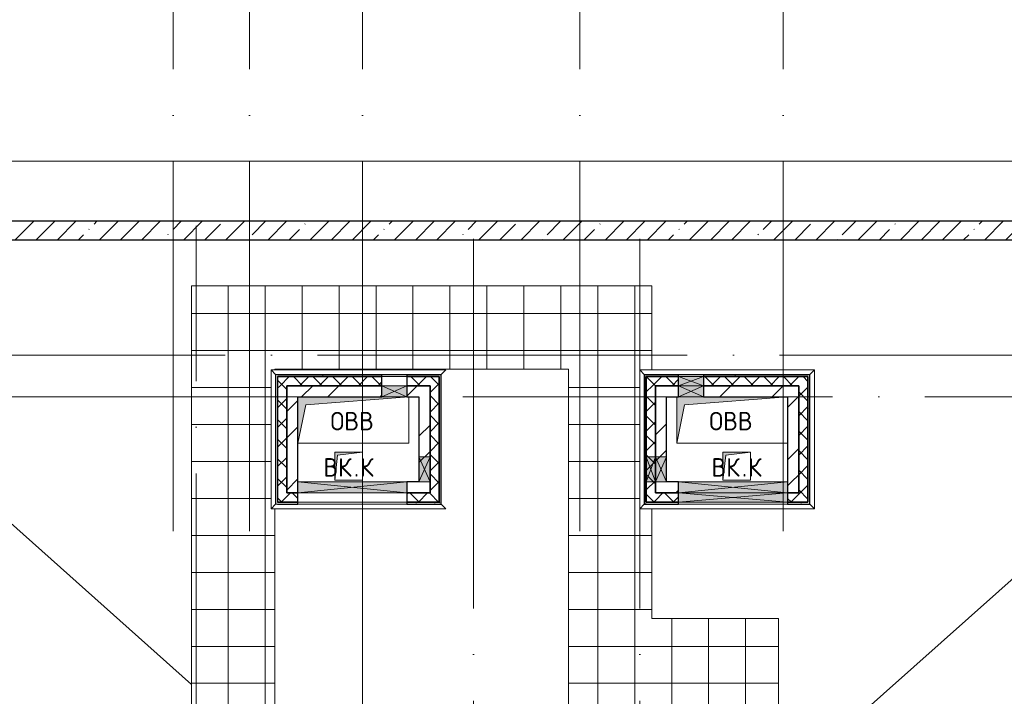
# Model space of a CAD drawing. Header units: millimetres. Extents: x -30540 to 150652, y -11730 to 123410.
# Tile 81 of 113: x 92944 to 103600, y 51460 to 58781. Entities that reach past the tile are written whole.
import ezdxf

# ---------------------------------------------------------------- set-up
doc = ezdxf.new("R2010")
doc.units = ezdxf.units.MM
doc.linetypes.add('ADSK_Линия сетки', pattern=[5000, 4000, -500, 0, -500])
for name, color, linetype, lineweight in [('A-____-NOTE-TEXT', 7, 'Continuous', 18), ('A-FLOR-____-OTLN', 7, 'Continuous', 18), ('A-GENM-____-OTLN', 7, 'Continuous', 18), ('A-GLAZ-____-MCUT', 7, 'Continuous', 9), ('A-GLAZ-____-OTLN', 7, 'Continuous', 18), ('A-ROOF-____-OTLN', 7, 'Continuous', 18), ('A-ROOF-____-PATT', 7, 'Continuous', 18), ('A-WALL-____-MCUT', 7, 'Continuous', 40), ('A-WALL-____-OTLN', 7, 'Continuous', 18), ('A-WALL-____-PATT', 7, 'Continuous', 40), ('I-WALL-____-MCUT', 7, 'Continuous', 40), ('I-WALL-____-OTLN', 7, 'Continuous', 18), ('M-EQPM-____-OTLN', 7, 'Continuous', 18), ('S-GRID-____-OTLN', 7, 'Continuous', 9)]:
    doc.layers.add(name, color=color, linetype=linetype, lineweight=lineweight)
doc.styles.add('GOST Common', font='GOST_Common.ttf', dxfattribs={"height": 200})
pattern_1 = [(45, (0, 0), (-424.264, 424.264), []), (45, (0, 282.8), (-424.264, 424.264), [])]
pattern_2 = [(45, (0, 0), (-106.06602, 106.06602), []), (135, (0, 0), (-106.06602, -106.06602), [])]
pattern_3 = [(0, (0, 0), (406.4, 101.6), [6.706, -298.094, 6.706, -298.094, -1625.6]), (0, (0, 0), (406.4, 101.6), [-609.6, 6.706, -602.894, 6.706, -298.094, -711.2]), (0, (0, 0), (406.4, 101.6), [-1524, 6.706, -196.494, 6.706, -501.294]), (120, (152.4, 50.8), (-291.18818, 301.15272), [6.706, -298.094, 6.706, -298.094, -1625.6]), (120, (152.4, 50.8), (-291.18818, 301.15272), [-609.6, 6.706, -602.894, 6.706, -298.094, -711.2]), (120, (152.4, 50.8), (-291.18818, 301.15272), [-1524, 6.706, -196.494, 6.706, -501.294]), (240, (203.2, 254), (-115.21182, -402.75272), [6.706, -298.094, 6.706, -298.094, -1625.6]), (240, (203.2, 254), (-115.21182, -402.75272), [-609.6, 6.706, -602.894, 6.706, -298.094, -711.2]), (240, (203.2, 254), (-115.21182, -402.75272), [-1524, 6.706, -196.494, 6.706, -501.294])]

# ---------------------------------------------------------------- blocks, each defined once
blk = doc.blocks.new('АР_Канал вертикальный прямоугольный - ВК_К-6504653-Кровля ЭЛ')
at = {"layer": 'M-EQPM-____-OTLN', "lineweight": 13, "true_color": 0xe2e2e2}
blk.add_hatch(color=254, dxfattribs=at).paths.add_polyline_path([(-150, -150), (-120, 120), (150, 150), (-150, 150)])
at = {"layer": 'M-EQPM-____-OTLN', "color": 253, "lineweight": 13, "true_color": 0xaaaaaa}
for p, q in [((150, 150), (-150, 150)), ((-150, 150), (-150, -150)), ((150, 150), (-150, 150)), ((-150, 150), (-150, -150)), ((-150, -150), (-150, 150)), ((-150, 150), (150, 150)), ((-150, -150), (-120, 120)), ((-150, -150), (-120, 120)), ((-120, 120), (150, 150)), ((-120, 120), (150, 150)), ((150, -150), (150, 150)), ((150, 150), (150, -150)), ((-150, -150), (150, -150)), ((150, -150), (-150, -150))]:
    blk.add_line(p, q, dxfattribs=at)
blk = doc.blocks.new('АР_Канал вертикальный прямоугольный - ВК_К-5750117-Кровля ЭЛ')
at = {"layer": 'M-EQPM-____-OTLN', "lineweight": 13, "true_color": 0xe2e2e2}
blk.add_hatch(color=254, dxfattribs=at).paths.add_polyline_path([(-150, -150), (-120, 120), (150, 150), (-150, 150)])
at = {"layer": 'M-EQPM-____-OTLN', "color": 253, "lineweight": 13, "true_color": 0xaaaaaa}
for p, q in [((150, 150), (-150, 150)), ((-150, 150), (-150, -150)), ((150, 150), (-150, 150)), ((-150, 150), (-150, -150)), ((-150, -150), (-150, 150)), ((-150, 150), (150, 150)), ((-150, -150), (-120, 120)), ((-150, -150), (-120, 120)), ((-120, 120), (150, 150)), ((-120, 120), (150, 150)), ((150, -150), (150, 150)), ((150, 150), (150, -150)), ((-150, -150), (150, -150)), ((150, -150), (-150, -150))]:
    blk.add_line(p, q, dxfattribs=at)
blk = doc.blocks.new('АР_Канал вертикальный прямоугольный - ОВВ-6504612-Кровля ЭЛ')
at = {"layer": 'M-EQPM-____-OTLN', "lineweight": 13, "true_color": 0xe2e2e2}
blk.add_hatch(color=254, dxfattribs=at).paths.add_polyline_path([(-600, -250), (-515, 165), (580, 250), (-600, 250)])
at = {"layer": 'M-EQPM-____-OTLN', "color": 253, "lineweight": 13, "true_color": 0xaaaaaa}
for p, q in [((-515, 165), (600, 250)), ((-515, 165), (600, 250)), ((600, -250), (600, 250)), ((600, 250), (600, -250)), ((-600, -250), (-515, 165)), ((-600, -250), (-515, 165)), ((-600, -250), (600, -250)), ((600, -250), (-600, -250))]:
    blk.add_line(p, q, dxfattribs=at)
blk = doc.blocks.new('АР_Канал вертикальный прямоугольный - ОВВ-3186706-Кровля ЭЛ')
at = {"layer": 'M-EQPM-____-OTLN', "lineweight": 13, "true_color": 0xe2e2e2}
blk.add_hatch(color=254, dxfattribs=at).paths.add_polyline_path([(-600, -250), (-515, 165), (600, 250), (-600, 250)])
at = {"layer": 'M-EQPM-____-OTLN', "color": 253, "lineweight": 13, "true_color": 0xaaaaaa}
for p, q in [((-600, 250), (-600, -250)), ((-600, 250), (-600, -250)), ((-600, -250), (-600, 250)), ((-515, 165), (600, 250)), ((-515, 165), (600, 250)), ((-600, -250), (-515, 165)), ((-600, -250), (-515, 165)), ((-600, -250), (600, -250)), ((600, -250), (-600, -250))]:
    blk.add_line(p, q, dxfattribs=at)
blk = doc.blocks.new('АР_Отверстие прямоугольное - ОВВ-6380849-Кровля ЭЛ')
at = {"layer": 'A-GLAZ-____-OTLN', "lineweight": 13, "true_color": 0xf0f0f0}
blk.add_hatch(color=7, dxfattribs=at).paths.add_polyline_path([(715, -60), (715, 60), (-465, 60), (-465, -60), (100, -60)])
at = {"layer": 'A-GLAZ-____-MCUT', "color": 253, "lineweight": 15, "true_color": 0xaaaaaa}
for p, q in [((-465, 60), (-465, -60)), ((715, 60), (715, -60))]:
    blk.add_line(p, q, dxfattribs=at)
at = {"layer": 'A-GLAZ-____-OTLN', "color": 253, "lineweight": 5, "true_color": 0xaaaaaa}
for p, q in [((715, 60), (-465, -60)), ((-465, 60), (715, -60))]:
    blk.add_line(p, q, dxfattribs=at)
at = {"layer": 'A-GLAZ-____-OTLN', "color": 253, "lineweight": 13, "true_color": 0xaaaaaa}
for p, q in [((715, 60), (-465, 60)), ((-465, 60), (-465, -60)), ((715, -60), (715, 60)), ((-465, -60), (715, -60))]:
    blk.add_line(p, q, dxfattribs=at)
blk = doc.blocks.new('АР_Отверстие прямоугольное - ОВВ-6381124-Кровля ЭЛ')
at = {"layer": 'A-GLAZ-____-OTLN', "lineweight": 13, "true_color": 0xf0f0f0}
blk.add_hatch(color=7, dxfattribs=at).paths.add_polyline_path([(260, -60), (260, 60), (-10, 60), (-10, -60), (228, -60)])
at = {"layer": 'A-GLAZ-____-MCUT', "color": 253, "lineweight": 15, "true_color": 0xaaaaaa}
for p, q in [((-10, 60), (-10, -60)), ((260, 60), (260, -60))]:
    blk.add_line(p, q, dxfattribs=at)
at = {"layer": 'A-GLAZ-____-OTLN', "color": 253, "lineweight": 5, "true_color": 0xaaaaaa}
for p, q in [((260, 60), (-10, -60)), ((-10, 60), (260, -60))]:
    blk.add_line(p, q, dxfattribs=at)
at = {"layer": 'A-GLAZ-____-OTLN', "color": 253, "lineweight": 13, "true_color": 0xaaaaaa}
for p, q in [((260, 60), (-10, 60)), ((-10, 60), (-10, -60)), ((260, -60), (260, 60)), ((-10, -60), (260, -60))]:
    blk.add_line(p, q, dxfattribs=at)
blk = doc.blocks.new('АР_Отверстие прямоугольное1 - ВК-6638639-Кровля ЭЛ')
at = {"layer": 'A-GLAZ-____-OTLN', "lineweight": 13, "true_color": 0xf0f0f0}
blk.add_hatch(color=7, dxfattribs=at).paths.add_polyline_path([(-10, -60), (260, -60), (260, 60), (-10, 60)])
at = {"layer": 'A-GLAZ-____-MCUT', "color": 253, "lineweight": 15, "true_color": 0xaaaaaa}
for p, q in [((-10, 60), (-10, -60)), ((260, 60), (260, -60))]:
    blk.add_line(p, q, dxfattribs=at)
at = {"layer": 'A-GLAZ-____-OTLN', "color": 253, "lineweight": 5, "true_color": 0xaaaaaa}
for p, q in [((260, 60), (-10, -60)), ((-10, 60), (260, -60))]:
    blk.add_line(p, q, dxfattribs=at)
at = {"layer": 'A-GLAZ-____-OTLN', "color": 253, "lineweight": 13, "true_color": 0xaaaaaa}
for p, q in [((260, 60), (-10, 60)), ((-10, 60), (-10, -60)), ((260, -60), (260, 60)), ((-10, -60), (260, -60))]:
    blk.add_line(p, q, dxfattribs=at)
blk = doc.blocks.new('АР_Отверстие прямоугольное - ОВВ-6380766-Кровля ЭЛ')
at = {"layer": 'A-GLAZ-____-OTLN', "lineweight": 13, "true_color": 0xf0f0f0}
blk.add_hatch(color=7, dxfattribs=at).paths.add_polyline_path([(-10, -60), (260, -60), (260, 60), (-10, 60)])
at = {"layer": 'A-GLAZ-____-MCUT', "color": 253, "lineweight": 15, "true_color": 0xaaaaaa}
for p, q in [((-10, 60), (-10, -60)), ((260, 60), (260, -60))]:
    blk.add_line(p, q, dxfattribs=at)
at = {"layer": 'A-GLAZ-____-OTLN', "color": 253, "lineweight": 5, "true_color": 0xaaaaaa}
for p, q in [((260, 60), (-10, -60)), ((-10, 60), (260, -60))]:
    blk.add_line(p, q, dxfattribs=at)
at = {"layer": 'A-GLAZ-____-OTLN', "color": 253, "lineweight": 13, "true_color": 0xaaaaaa}
for p, q in [((260, 60), (-10, 60)), ((-10, 60), (-10, -60)), ((260, -60), (260, 60)), ((-10, -60), (260, -60))]:
    blk.add_line(p, q, dxfattribs=at)
blk = doc.blocks.new('АР_Отверстие прямоугольное - ОВВ-6380886-Кровля ЭЛ')
at = {"layer": 'A-GLAZ-____-OTLN', "lineweight": 13, "true_color": 0xf0f0f0}
blk.add_hatch(color=7, dxfattribs=at).paths.add_polyline_path([(-465, 50), (-465, -50), (715, -50), (715, 50)])
at = {"layer": 'A-GLAZ-____-MCUT', "color": 253, "lineweight": 15, "true_color": 0xaaaaaa}
for p, q in [((-465, 50), (-465, -50)), ((715, 50), (715, -50))]:
    blk.add_line(p, q, dxfattribs=at)
at = {"layer": 'A-GLAZ-____-OTLN', "color": 253, "lineweight": 5, "true_color": 0xaaaaaa}
for p, q in [((715, 50), (-465, -50)), ((-465, 50), (715, -50))]:
    blk.add_line(p, q, dxfattribs=at)
at = {"layer": 'A-GLAZ-____-OTLN', "color": 253, "lineweight": 13, "true_color": 0xaaaaaa}
for p, q in [((715, 50), (-465, 50)), ((-465, 50), (-465, -50)), ((715, -50), (715, 50)), ((-465, -50), (715, -50))]:
    blk.add_line(p, q, dxfattribs=at)
blk = doc.blocks.new('АР_Отверстие прямоугольное - ОВВ-6380800-Кровля ЭЛ')
at = {"layer": 'A-GLAZ-____-OTLN', "lineweight": 13, "true_color": 0xf0f0f0}
blk.add_hatch(color=7, dxfattribs=at).paths.add_polyline_path([(260, 50), (-10, 50), (-10, -50), (260, -50)])
at = {"layer": 'A-GLAZ-____-MCUT', "color": 253, "lineweight": 15, "true_color": 0xaaaaaa}
for p, q in [((-10, 50), (-10, -50)), ((260, 50), (260, -50))]:
    blk.add_line(p, q, dxfattribs=at)
at = {"layer": 'A-GLAZ-____-OTLN', "color": 253, "lineweight": 5, "true_color": 0xaaaaaa}
for p, q in [((260, 50), (-10, -50)), ((-10, 50), (260, -50))]:
    blk.add_line(p, q, dxfattribs=at)
at = {"layer": 'A-GLAZ-____-OTLN', "color": 253, "lineweight": 13, "true_color": 0xaaaaaa}
for p, q in [((260, 50), (-10, 50)), ((-10, 50), (-10, -50)), ((260, -50), (260, 50)), ((-10, -50), (260, -50))]:
    blk.add_line(p, q, dxfattribs=at)
blk = doc.blocks.new('АР_Отверстие прямоугольное1 - ВК-6638717-Кровля ЭЛ')
at = {"layer": 'A-GLAZ-____-OTLN', "lineweight": 13, "true_color": 0xf0f0f0}
blk.add_hatch(color=7, dxfattribs=at).paths.add_polyline_path([(-10, -50), (260, -50), (260, 50), (-10, 50)])
at = {"layer": 'A-GLAZ-____-MCUT', "color": 253, "lineweight": 15, "true_color": 0xaaaaaa}
for p, q in [((-10, 50), (-10, -50)), ((260, 50), (260, -50))]:
    blk.add_line(p, q, dxfattribs=at)
at = {"layer": 'A-GLAZ-____-OTLN', "color": 253, "lineweight": 5, "true_color": 0xaaaaaa}
for p, q in [((260, 50), (-10, -50)), ((-10, 50), (260, -50))]:
    blk.add_line(p, q, dxfattribs=at)
at = {"layer": 'A-GLAZ-____-OTLN', "color": 253, "lineweight": 13, "true_color": 0xaaaaaa}
for p, q in [((260, 50), (-10, 50)), ((-10, 50), (-10, -50)), ((260, -50), (260, 50)), ((-10, -50), (260, -50))]:
    blk.add_line(p, q, dxfattribs=at)
blk = doc.blocks.new('_GM_Dt-St-D_Фартук гнутый из оцинкованной стали_Пристенный_Тип 1__c-верхняя кромка с отгибом_ - ФС-1_3_50х70У100-1_5_t__RAL7016-6258390-Кровля ЭЛ')
at = {"layer": 'A-GENM-____-OTLN', "color": 253, "lineweight": 13, "true_color": 0xaaaaaa}
for p, q in [((0, 50), (1893, 50)), ((50, 0), (0, 50)), ((50, 0), (1843, 0)), ((50, 0), (50, -1.5)), ((1893, 50), (1843, 0)), ((1843, -1.5), (1843, 0)), ((50, -1.5), (71.5, -1.5))]:
    blk.add_line(p, q, dxfattribs=at)
blk = doc.blocks.new('_GM_Dt-St-D_Фартук гнутый из оцинкованной стали_Пристенный_Тип 1__c-верхняя кромка с отгибом_ - ФС-1_3_50х70У100-1_5_t__RAL7016-6258386-Кровля ЭЛ')
at = {"layer": 'A-GENM-____-OTLN', "color": 253, "lineweight": 13, "true_color": 0xaaaaaa}
for p, q in [((50, 1.5), (50, 0)), ((1453, 1.5), (50, 1.5)), ((1453, 0), (50, 0)), ((1453, 0), (1453, 1.5)), ((1453, 0), (1503, -50)), ((0, -50), (50, 0)), ((1503, -50), (0, -50))]:
    blk.add_line(p, q, dxfattribs=at)
blk = doc.blocks.new('_GM_Dt-St-D_Фартук гнутый из оцинкованной стали_Пристенный_Тип 1__c-верхняя кромка с отгибом_ - ФС-1_3_50х70У100-1_5_t__RAL7016-6258392-Кровля ЭЛ')
at = {"layer": 'A-GENM-____-OTLN', "color": 253, "lineweight": 13, "true_color": 0xaaaaaa}
for p, q in [((50, 1.5), (50, 0)), ((71.5, 1.5), (50, 1.5)), ((1843, 0), (50, 0)), ((1843, 0), (1843, 1.5)), ((1843, 0), (1893, -50)), ((0, -50), (50, 0)), ((1893, -50), (0, -50))]:
    blk.add_line(p, q, dxfattribs=at)
blk = doc.blocks.new('_GM_Dt-St-D_Фартук гнутый из оцинкованной стали_Пристенный_Тип 1__c-верхняя кромка с отгибом_ - ФС-1_3_50х70У100-1_5_t__RAL7016-V86-Кровля ЭЛ')
at = {"layer": 'A-GENM-____-OTLN', "color": 253, "lineweight": 13, "true_color": 0xaaaaaa}
for p, q in [((0, 50), (1893, 50)), ((50, 0), (0, 50)), ((50, 0), (1843, 0)), ((50, 0), (50, -1.5)), ((1893, 50), (1843, 0)), ((1843, -1.5), (1843, 0))]:
    blk.add_line(p, q, dxfattribs=at)
blk = doc.blocks.new('_GM_Dt-St-D_Фартук гнутый из оцинкованной стали_Пристенный_Тип 1__c-верхняя кромка с отгибом_ - ФС-1_3_50х70У100-1_5_t__RAL7016-V87-Кровля ЭЛ')
at = {"layer": 'A-GENM-____-OTLN', "color": 253, "lineweight": 13, "true_color": 0xaaaaaa}
for p, q in [((50, 1.5), (50, 0)), ((1453, 0), (50, 0)), ((1453, 0), (1453, 1.5)), ((1453, 0), (1503, -50)), ((0, -50), (50, 0)), ((1503, -50), (0, -50))]:
    blk.add_line(p, q, dxfattribs=at)
blk = doc.blocks.new('_GM_Dt-St-D_Фартук гнутый из оцинкованной стали_Пристенный_Тип 1__c-верхняя кромка с отгибом_ - ФС-1_3_50х70У100-1_5_t__RAL7016-V88-Кровля ЭЛ')
at = {"layer": 'A-GENM-____-OTLN', "color": 253, "lineweight": 13, "true_color": 0xaaaaaa}
for p, q in [((50, 1.5), (50, 0)), ((1843, 0), (50, 0)), ((1843, 0), (1843, 1.5)), ((1843, 0), (1893, -50)), ((0, -50), (50, 0)), ((1893, -50), (0, -50))]:
    blk.add_line(p, q, dxfattribs=at)
blk = doc.blocks.new('_GM_Dt-St-D_Фартук гнутый из оцинкованной стали_Пристенный_Тип 1__c-верхняя кромка с отгибом_ - ФС-1_3_50х70У100-1_5_t__RAL7016-6258389-Кровля ЭЛ')
at = {"layer": 'A-GENM-____-OTLN', "color": 253, "lineweight": 13, "true_color": 0xaaaaaa}
for p, q in [((0, 50), (1503, 50)), ((50, 0), (0, 50)), ((50, 0), (1453, 0)), ((50, 0), (50, -1.5)), ((1503, 50), (1453, 0)), ((1453, -1.5), (1453, 0))]:
    blk.add_line(p, q, dxfattribs=at)
blk = doc.blocks.new('Наметкина 10_РД_АР_К4_отсоединено_rvt-1-Кровля ЭЛ')
at = {"layer": 'A-ROOF-____-PATT', "lineweight": 5, "true_color": 0xd2d2d2}
h = blk.add_hatch(dxfattribs=at)
h.set_pattern_fill('FP_22', color=254, style=0, pattern_type=2)
h.set_pattern_definition([(0, (0, 0), (0, 400), []), (90, (0, 0), (-400, 2e-14), [])])
h.paths.add_polyline_path([(94008, 42765), (94008, 49720), (95705, 49720), (95705, 53489), (95664, 53489), (95664, 54992), (95705, 54992), (95705, 55000), (98885, 55000), (98885, 49870), (99464, 49870), (99464, 49892), (101155, 49892), (101155, 52300), (99785, 52300), (99785, 53489), (99654, 53489), (99654, 54992), (99785, 54992), (99785, 55900), (94805, 55900), (94805, 50620), (93108, 50620), (93108, 42765), (93164, 42765)])
at = {"layer": 'A-WALL-____-PATT', "lineweight": 5, "true_color": 0xaaaaaa}
h = blk.add_hatch(dxfattribs=at)
h.set_pattern_fill('FP_19', color=253, style=0, pattern_type=2)
h.set_pattern_definition([(45, (0, 0), (-228.0985, 228.0985), []), (45, (228.1, 0), (-228.0985, 228.0985), [403.225, -80.645, 6.706, -73.939])])
h.paths.add_polyline_path([(107805, 56400), (108005, 56400), (108005, 56600), (89205, 56600), (89205, 56400), (101338, 56400)])
h = blk.add_hatch(dxfattribs=at)
h.set_pattern_fill('FP_24', color=253, style=0, pattern_type=2)
h.set_pattern_definition(pattern_3)
h.paths.add_polyline_path([(97505, 54920), (97505, 54940), (97135, 54940), (97135, 54920), (97485, 54920)])
h.paths.add_polyline_path([(95735, 54920), (96865, 54920), (96865, 54940), (95735, 54940)])
h = blk.add_hatch(dxfattribs=at)
h.set_pattern_fill('FP_21', color=253, style=0, pattern_type=2)
h.set_pattern_definition(pattern_2)
h.paths.add_polyline_path([(97485, 54820), (97485, 54920), (97135, 54920), (97135, 54820), (97385, 54820)])
h.paths.add_polyline_path([(95835, 54820), (96865, 54820), (96865, 54920), (95735, 54920), (95735, 54820)])
h = blk.add_hatch(dxfattribs=at)
h.set_pattern_fill('FP_24', color=253, style=0, pattern_type=2)
h.set_pattern_definition(pattern_3)
h.paths.add_polyline_path([(97505, 53540), (97505, 54920), (97485, 54920), (97485, 53540)])
h = blk.add_hatch(dxfattribs=at)
h.set_pattern_fill('FP_24', color=253, style=0, pattern_type=2)
h.set_pattern_definition(pattern_3)
h.paths.add_polyline_path([(99705, 53540), (99725, 53540), (99725, 54940), (99705, 54940), (99705, 53780)])
h = blk.add_hatch(dxfattribs=at)
h.set_pattern_fill('FP_24', color=253, style=0, pattern_type=2)
h.set_pattern_definition(pattern_3)
h.paths.add_polyline_path([(101495, 54920), (101495, 54940), (100345, 54940), (100345, 54920), (101475, 54920)])
h.paths.add_polyline_path([(100075, 54920), (100075, 54940), (99725, 54940), (99725, 54920)])
h = blk.add_hatch(dxfattribs=at)
h.set_pattern_fill('FP_21', color=253, style=0, pattern_type=2)
h.set_pattern_definition(pattern_2)
h.paths.add_polyline_path([(101475, 54820), (101475, 54920), (100345, 54920), (100345, 54820), (101375, 54820)])
h.paths.add_polyline_path([(100075, 54820), (100075, 54920), (99725, 54920), (99725, 54820), (99825, 54820)])
h = blk.add_hatch(dxfattribs=at)
h.set_pattern_fill('FP_24', color=253, style=0, pattern_type=2)
h.set_pattern_definition(pattern_3)
h.paths.add_polyline_path([(101495, 53540), (101495, 54920), (101475, 54920), (101475, 53540)])
h = blk.add_hatch(dxfattribs=at)
h.set_pattern_fill('FP_21', color=253, style=0, pattern_type=2)
h.set_pattern_definition(pattern_2)
h.paths.add_polyline_path([(95835, 53560), (95835, 54820), (95735, 54820), (95735, 53560)])
h = blk.add_hatch(dxfattribs=at)
h.set_pattern_fill('FP_20', color=253, style=0, pattern_type=2)
h.set_pattern_definition(pattern_1)
h.paths.add_polyline_path([(95955, 53660), (95955, 54820), (95835, 54820), (95835, 53660)])
h = blk.add_hatch(dxfattribs=at)
h.set_pattern_fill('FP_20', color=253, style=0, pattern_type=2)
h.set_pattern_definition(pattern_1)
h.paths.add_polyline_path([(95955, 54700), (96865, 54700), (96865, 54820), (95955, 54820)])
h.paths.add_polyline_path([(97251, 54700), (97265, 54700), (97265, 54820), (97135, 54820), (97135, 54700)])
h = blk.add_hatch(dxfattribs=at)
h.set_pattern_fill('FP_20', color=253, style=0, pattern_type=2)
h.set_pattern_definition(pattern_1)
h.paths.add_polyline_path([(97385, 53780), (97385, 54820), (97265, 54820), (97265, 53780)])
h = blk.add_hatch(dxfattribs=at)
h.set_pattern_fill('FP_21', color=253, style=0, pattern_type=2)
h.set_pattern_definition(pattern_2)
h.paths.add_polyline_path([(97485, 53560), (97485, 54820), (97385, 54820), (97385, 53560)])
h = blk.add_hatch(dxfattribs=at)
h.set_pattern_fill('FP_21', color=253, style=0, pattern_type=2)
h.set_pattern_definition(pattern_2)
h.paths.add_polyline_path([(99825, 53560), (99825, 54820), (99725, 54820), (99725, 53560)])
h = blk.add_hatch(dxfattribs=at)
h.set_pattern_fill('FP_20', color=253, style=0, pattern_type=2)
h.set_pattern_definition(pattern_1)
h.paths.add_polyline_path([(99945, 53660), (99945, 54820), (99825, 54820), (99825, 53660)])
h = blk.add_hatch(dxfattribs=at)
h.set_pattern_fill('FP_20', color=253, style=0, pattern_type=2)
h.set_pattern_definition(pattern_1)
h.paths.add_polyline_path([(100075, 54700), (100075, 54820), (99945, 54820), (99945, 54700)])
h.paths.add_polyline_path([(100345, 54700), (101255, 54700), (101255, 54820), (100345, 54820)])
h = blk.add_hatch(dxfattribs=at)
h.set_pattern_fill('FP_20', color=253, style=0, pattern_type=2)
h.set_pattern_definition(pattern_1)
h.paths.add_polyline_path([(101338, 53780), (101375, 53780), (101375, 54820), (101255, 54820), (101255, 53780)])
h = blk.add_hatch(dxfattribs=at)
h.set_pattern_fill('FP_21', color=253, style=0, pattern_type=2)
h.set_pattern_definition(pattern_2)
h.paths.add_polyline_path([(101475, 53560), (101475, 54820), (101375, 54820), (101375, 53560)])
h = blk.add_hatch(dxfattribs=at)
h.set_pattern_fill('FP_20', color=253, style=0, pattern_type=2)
h.set_pattern_definition(pattern_1)
h.paths.add_polyline_path([(100075, 53660), (100075, 53780), (99945, 53780), (99945, 53660)])
h.paths.add_polyline_path([(101375, 53660), (101375, 53780), (101255, 53780), (101255, 53660), (101338, 53660)])
h = blk.add_hatch(dxfattribs=at)
h.set_pattern_fill('FP_21', color=253, style=0, pattern_type=2)
h.set_pattern_definition(pattern_2)
h.paths.add_polyline_path([(97251, 53560), (97385, 53560), (97385, 53660), (97135, 53660), (97135, 53560)])
h.paths.add_polyline_path([(95835, 53560), (95955, 53560), (95955, 53660), (95835, 53660)])
h = blk.add_hatch(dxfattribs=at)
h.set_pattern_fill('FP_21', color=253, style=0, pattern_type=2)
h.set_pattern_definition(pattern_2)
h.paths.add_polyline_path([(101338, 53560), (101375, 53560), (101375, 53660), (101255, 53660), (101255, 53560)])
h.paths.add_polyline_path([(99825, 53560), (100075, 53560), (100075, 53660), (99825, 53660)])
h = blk.add_hatch(dxfattribs=at)
h.set_pattern_fill('FP_24', color=253, style=0, pattern_type=2)
h.set_pattern_definition(pattern_3)
h.paths.add_polyline_path([(97251, 53540), (97485, 53540), (97485, 53560), (97135, 53560), (97135, 53540)])
h.paths.add_polyline_path([(95735, 53540), (95955, 53540), (95955, 53560), (95735, 53560)])
h = blk.add_hatch(dxfattribs=at)
h.set_pattern_fill('FP_24', color=253, style=0, pattern_type=2)
h.set_pattern_definition(pattern_3)
h.paths.add_polyline_path([(101338, 53540), (101475, 53540), (101475, 53560), (101255, 53560), (101255, 53540)])
h.paths.add_polyline_path([(99725, 53540), (100075, 53540), (100075, 53560), (99725, 53560)])
at = {"layer": 'A-FLOR-____-OTLN', "color": 253, "lineweight": 13, "true_color": 0xaaaaaa}
blk.add_line((108655, 57250), (88555, 57250), dxfattribs=at)
at = {"layer": 'A-ROOF-____-OTLN', "color": 253, "lineweight": 13, "true_color": 0xaaaaaa}
for p, q in [((89405, 56400), (94805, 51587)), ((101155, 50473), (107805, 56400)), ((94805, 55900), (99785, 55900)), ((94805, 50620), (94805, 55900)), ((99785, 55900), (99785, 54992)), ((98885, 55000), (95705, 55000)), ((95705, 55000), (95705, 54992)), ((98885, 49870), (98885, 55000)), ((95705, 53489), (95705, 49720)), ((99785, 53489), (99785, 52300)), ((99785, 52300), (101155, 52300)), ((101155, 52300), (101155, 49892))]:
    blk.add_line(p, q, dxfattribs=at)
at = {"layer": 'A-WALL-____-MCUT', "color": 253, "lineweight": 30, "true_color": 0xaaaaaa}
for p, q in [((108005, 56600), (89205, 56600)), ((89405, 56400), (107805, 56400)), ((96865, 54940), (95735, 54940)), ((96865, 54920), (95735, 54920)), ((95735, 54920), (95735, 54820)), ((95735, 54920), (96865, 54920)), ((96865, 54920), (96865, 54940)), ((96865, 54820), (96865, 54920)), ((97505, 54940), (97135, 54940)), ((97135, 54940), (97135, 54920)), ((97485, 54920), (97135, 54920)), ((97135, 54920), (97135, 54820)), ((97135, 54920), (97485, 54920)), ((97485, 54820), (97485, 54920)), ((97485, 54920), (97485, 54050)), ((97505, 54920), (97505, 54940)), ((97505, 54050), (97505, 54920)), ((99705, 54940), (99705, 53540)), ((99725, 54940), (99705, 54940)), ((100075, 54940), (99725, 54940)), ((100075, 54920), (99725, 54920)), ((99725, 54920), (99725, 54820)), ((99725, 54920), (100075, 54920)), ((99725, 54050), (99725, 54920)), ((100075, 54920), (100075, 54940)), ((100075, 54820), (100075, 54920)), ((101495, 54940), (100345, 54940)), ((100345, 54940), (100345, 54920)), ((101475, 54920), (100345, 54920)), ((100345, 54920), (100345, 54820)), ((100345, 54920), (101475, 54920)), ((101475, 54820), (101475, 54920)), ((101475, 54920), (101475, 53560)), ((101495, 54920), (101495, 54940)), ((101495, 53540), (101495, 54920)), ((95735, 54820), (95735, 53560)), ((95835, 54820), (96865, 54820)), ((95835, 53660), (95835, 54820)), ((97135, 54820), (97385, 54820)), ((97385, 54820), (97385, 54050)), ((97485, 54050), (97485, 54820)), ((99725, 54820), (99725, 54050)), ((99825, 54820), (100075, 54820)), ((99825, 54050), (99825, 54820)), ((100345, 54820), (101375, 54820)), ((101375, 54820), (101375, 53660)), ((101475, 53560), (101475, 54820)), ((97385, 54050), (97385, 53780)), ((97485, 53780), (97485, 54050)), ((97485, 54050), (97485, 53780)), ((97505, 53780), (97505, 54050)), ((99725, 54050), (99725, 53780)), ((99725, 53780), (99725, 54050)), ((99825, 53780), (99825, 54050)), ((97385, 53780), (97385, 53660)), ((97485, 53560), (97485, 53780)), ((97485, 53780), (97485, 53560)), ((97505, 53540), (97505, 53780)), ((99725, 53780), (99725, 53560)), ((99725, 53560), (99725, 53780)), ((99825, 53660), (99825, 53780)), ((95955, 53660), (95835, 53660)), ((95955, 53560), (95955, 53660)), ((97385, 53660), (97135, 53660)), ((97135, 53660), (97135, 53560)), ((100075, 53660), (99825, 53660)), ((100075, 53560), (100075, 53660)), ((101375, 53660), (101255, 53660)), ((101255, 53660), (101255, 53560)), ((95735, 53560), (95835, 53560)), ((95955, 53560), (95735, 53560)), ((95735, 53540), (95955, 53540)), ((95835, 53560), (95955, 53560)), ((95955, 53540), (95955, 53560)), ((97135, 53560), (97385, 53560)), ((97485, 53560), (97135, 53560)), ((97135, 53560), (97135, 53540)), ((97135, 53540), (97485, 53540)), ((97385, 53560), (97485, 53560)), ((97485, 53540), (97505, 53540)), ((99705, 53540), (99725, 53540)), ((99725, 53560), (99825, 53560)), ((100075, 53560), (99725, 53560)), ((99725, 53540), (100075, 53540)), ((99825, 53560), (100075, 53560)), ((100075, 53540), (100075, 53560)), ((101255, 53560), (101375, 53560)), ((101475, 53560), (101255, 53560)), ((101255, 53560), (101255, 53540)), ((101255, 53540), (101475, 53540)), ((101375, 53560), (101475, 53560)), ((101475, 53540), (101495, 53540))]:
    blk.add_line(p, q, dxfattribs=at)
at = {"layer": 'A-WALL-____-OTLN', "color": 253, "lineweight": 13, "true_color": 0xaaaaaa}
for p, q in [((96865, 54940), (97135, 54940)), ((96865, 54920), (97135, 54920)), ((97135, 54920), (96865, 54920)), ((97135, 54820), (97135, 54920)), ((100075, 54940), (100345, 54940)), ((100075, 54920), (100075, 54940)), ((100075, 54920), (100345, 54920)), ((100075, 54920), (100075, 54820)), ((100345, 54920), (100075, 54920)), ((100345, 54920), (100345, 54940)), ((97135, 54820), (96865, 54820)), ((100345, 54820), (100075, 54820)), ((95955, 53660), (95955, 53560)), ((95955, 53660), (97135, 53660)), ((97135, 53660), (97135, 53560)), ((100075, 53660), (100075, 53560)), ((100075, 53660), (101255, 53660)), ((101255, 53560), (101255, 53660)), ((97135, 53560), (95955, 53560)), ((95955, 53560), (97135, 53560)), ((97135, 53540), (95955, 53540)), ((101255, 53560), (100075, 53560)), ((100075, 53560), (100075, 53540)), ((100075, 53560), (101255, 53560)), ((101255, 53540), (100075, 53540)), ((101255, 53560), (101255, 53540))]:
    blk.add_line(p, q, dxfattribs=at)
at = {"layer": 'I-WALL-____-MCUT', "color": 253, "lineweight": 30, "true_color": 0xaaaaaa}
for p, q in [((95835, 54820), (95835, 53660)), ((95955, 54820), (95835, 54820)), ((96865, 54820), (95955, 54820)), ((96865, 54700), (96865, 54820)), ((97265, 54820), (97135, 54820)), ((97135, 54820), (97135, 54700)), ((97385, 54820), (97265, 54820)), ((97385, 54050), (97385, 54820)), ((99825, 54820), (99825, 54050)), ((99945, 54820), (99825, 54820)), ((100075, 54820), (99945, 54820)), ((100075, 54700), (100075, 54820)), ((101255, 54820), (100345, 54820)), ((100345, 54820), (100345, 54700)), ((101375, 54820), (101255, 54820)), ((101375, 53780), (101375, 54820)), ((95955, 53780), (95955, 54700)), ((95955, 54700), (96865, 54700)), ((97135, 54700), (97265, 54700)), ((97265, 54700), (97265, 54050)), ((99945, 54050), (99945, 54700)), ((99945, 54700), (100075, 54700)), ((100345, 54700), (101255, 54700)), ((101255, 54700), (101255, 53780)), ((97265, 54050), (97265, 53780)), ((97385, 53780), (97385, 54050)), ((99825, 54050), (99825, 53780)), ((99945, 53780), (99945, 54050)), ((95955, 53660), (95955, 53780)), ((97265, 53780), (97135, 53780)), ((97135, 53780), (97135, 53660)), ((97385, 53660), (97385, 53780)), ((99825, 53780), (99825, 53660)), ((100075, 53780), (99945, 53780)), ((100075, 53660), (100075, 53780)), ((101255, 53780), (101255, 53660)), ((101375, 53660), (101375, 53780)), ((95835, 53660), (95955, 53660)), ((97135, 53660), (97385, 53660)), ((99825, 53660), (99945, 53660)), ((99945, 53660), (100075, 53660)), ((101255, 53660), (101375, 53660))]:
    blk.add_line(p, q, dxfattribs=at)
at = {"layer": 'I-WALL-____-OTLN', "color": 253, "lineweight": 13, "true_color": 0xaaaaaa}
for p, q in [((96865, 54820), (97135, 54820)), ((97135, 54700), (97135, 54820)), ((100075, 54820), (100345, 54820)), ((100075, 54820), (100075, 54700)), ((97135, 54700), (96865, 54700)), ((100345, 54700), (100075, 54700)), ((95955, 53660), (95955, 53780)), ((95955, 53780), (97135, 53780)), ((97135, 53660), (97135, 53780)), ((100075, 53780), (100075, 53660)), ((100075, 53780), (101255, 53780)), ((101255, 53660), (101255, 53780)), ((97135, 53660), (95955, 53660)), ((101255, 53660), (100075, 53660))]:
    blk.add_line(p, q, dxfattribs=at)
at = {"layer": 'A-GENM-____-OTLN', "color": 253, "lineweight": 13, "true_color": 0xaaaaaa}
for name, p in [('_GM_Dt-St-D_Фартук гнутый из оцинкованной стали_Пристенный_Тип 1__c-верхняя кромка с отгибом_ - ФС-1_3_50х70У100-1_5_t__RAL7016-6258390-Кровля ЭЛ', (95664, 54942)), ('_GM_Dt-St-D_Фартук гнутый из оцинкованной стали_Пристенный_Тип 1__c-верхняя кромка с отгибом_ - ФС-1_3_50х70У100-1_5_t__RAL7016-V86-Кровля ЭЛ', (99654, 54942)), ('_GM_Dt-St-D_Фартук гнутый из оцинкованной стали_Пристенный_Тип 1__c-верхняя кромка с отгибом_ - ФС-1_3_50х70У100-1_5_t__RAL7016-6258392-Кровля ЭЛ', (95664, 53539)), ('_GM_Dt-St-D_Фартук гнутый из оцинкованной стали_Пристенный_Тип 1__c-верхняя кромка с отгибом_ - ФС-1_3_50х70У100-1_5_t__RAL7016-V88-Кровля ЭЛ', (99654, 53539))]:
    blk.add_blockref(name, p, dxfattribs=at)
for name, p, rotation in [('_GM_Dt-St-D_Фартук гнутый из оцинкованной стали_Пристенный_Тип 1__c-верхняя кромка с отгибом_ - ФС-1_3_50х70У100-1_5_t__RAL7016-6258386-Кровля ЭЛ', (95714, 54992), 269.9999999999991), ('_GM_Dt-St-D_Фартук гнутый из оцинкованной стали_Пристенный_Тип 1__c-верхняя кромка с отгибом_ - ФС-1_3_50х70У100-1_5_t__RAL7016-V87-Кровля ЭЛ', (99704, 54992), 269.9999999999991), ('_GM_Dt-St-D_Фартук гнутый из оцинкованной стали_Пристенный_Тип 1__c-верхняя кромка с отгибом_ - ФС-1_3_50х70У100-1_5_t__RAL7016-6258389-Кровля ЭЛ', (101497, 54992), 270.0000000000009)]:
    blk.add_blockref(name, p, dxfattribs=dict(at, rotation=rotation))
at = {"layer": 'A-GLAZ-____-OTLN', "color": 253, "lineweight": 13, "true_color": 0xaaaaaa}
for name, p, rotation in [('АР_Отверстие прямоугольное - ОВВ-6380800-Кровля ЭЛ', (100335, 54870), 180), ('АР_Отверстие прямоугольное - ОВВ-6381124-Кровля ЭЛ', (97125, 54760), 180), ('АР_Отверстие прямоугольное1 - ВК-6638639-Кровля ЭЛ', (97325, 53790), 90), ('АР_Отверстие прямоугольное1 - ВК-6638717-Кровля ЭЛ', (99775, 53790), 89.99999999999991), ('АР_Отверстие прямоугольное1 - ВК-6638639-Кровля ЭЛ', (99885, 54040), 269.9999999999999), ('АР_Отверстие прямоугольное - ОВВ-6380886-Кровля ЭЛ', (100790, 53610), 180)]:
    blk.add_blockref(name, p, dxfattribs=dict(at, rotation=rotation))
for name, p in [('АР_Отверстие прямоугольное - ОВВ-6380766-Кровля ЭЛ', (100085, 54760)), ('АР_Отверстие прямоугольное - ОВВ-6380849-Кровля ЭЛ', (96420, 53720)), ('АР_Отверстие прямоугольное - ОВВ-6380849-Кровля ЭЛ', (100540, 53720))]:
    blk.add_blockref(name, p, dxfattribs=at)
at = {"layer": 'M-EQPM-____-OTLN', "color": 253, "lineweight": 13, "true_color": 0xaaaaaa}
for name, p in [('АР_Канал вертикальный прямоугольный - ОВВ-6504612-Кровля ЭЛ', (96555, 54450)), ('АР_Канал вертикальный прямоугольный - ОВВ-3186706-Кровля ЭЛ', (100655, 54450)), ('АР_Канал вертикальный прямоугольный - ВК_К-6504653-Кровля ЭЛ', (96505, 53950)), ('АР_Канал вертикальный прямоугольный - ВК_К-5750117-Кровля ЭЛ', (100705, 53950))]:
    blk.add_blockref(name, p, dxfattribs=at)
at = {"layer": 'A-____-NOTE-TEXT', "color": 253, "lineweight": 5, "true_color": 0xaaaaaa, "char_height": 200, "attachment_point": 1, "style": 'GOST Common'}
for s, insert, width in [('ОВВ', (96307, 54537), 609.28), ('ОВВ', (100407, 54537), 609.28), ('ВК', (96230, 54037), 400.84), ('\\fGOST Common|b0|i0|c204|p34|;К', (96627, 54037), 192.4), ('ВК', (100430, 54037), 400.84), ('\\fGOST Common|b0|i0|c204|p34|;К', (100827, 54037), 192.4), ('\\fGOST Common|b0|i0|c204|p34|;.', (96561, 54037), 80.17), ('\\fGOST Common|b0|i0|c204|p34|;.', (100761, 54037), 80.17)]:
    blk.add_mtext(s, dxfattribs=dict(at, insert=insert, width=width))

msp = doc.modelspace()

# ---------------------------------------------------------------- linework, layer by layer
at = {"layer": 'S-GRID-____-OTLN', "color": 253, "linetype": 'ADSK_Линия сетки', "true_color": 0xaaaaaa}
for p, q in [((95430.3, 53245.6), (95430.3, 100101.1)), ((99005.3, 53245.6), (99005.3, 100101.1)), ((101205.3, 53245.6), (101205.3, 100101.1)), ((94605.3, 53245.6), (94605.3, 97561.1)), ((96655.3, 53245.6), (96655.3, 97561.1)), ((94855.3, -10130.4), (94855.3, 56550)), ((96655.3, -10130.4), (96655.3, 56550)), ((97855.3, -7590.4), (97855.3, 56550)), ((99655.3, -7590.4), (99655.3, 56550)), ((135169, 55150), (62296.8, 55150)), ((111741.6, 54700), (78589.2, 54700))]:
    msp.add_line(p, q, dxfattribs=at)

# ---------------------------------------------------------------- block references
at = {"lineweight": 5}
msp.add_blockref('Наметкина 10_РД_АР_К4_отсоединено_rvt-1-Кровля ЭЛ', (0, 0), dxfattribs=at)

doc.saveas('drawing.dxf')
